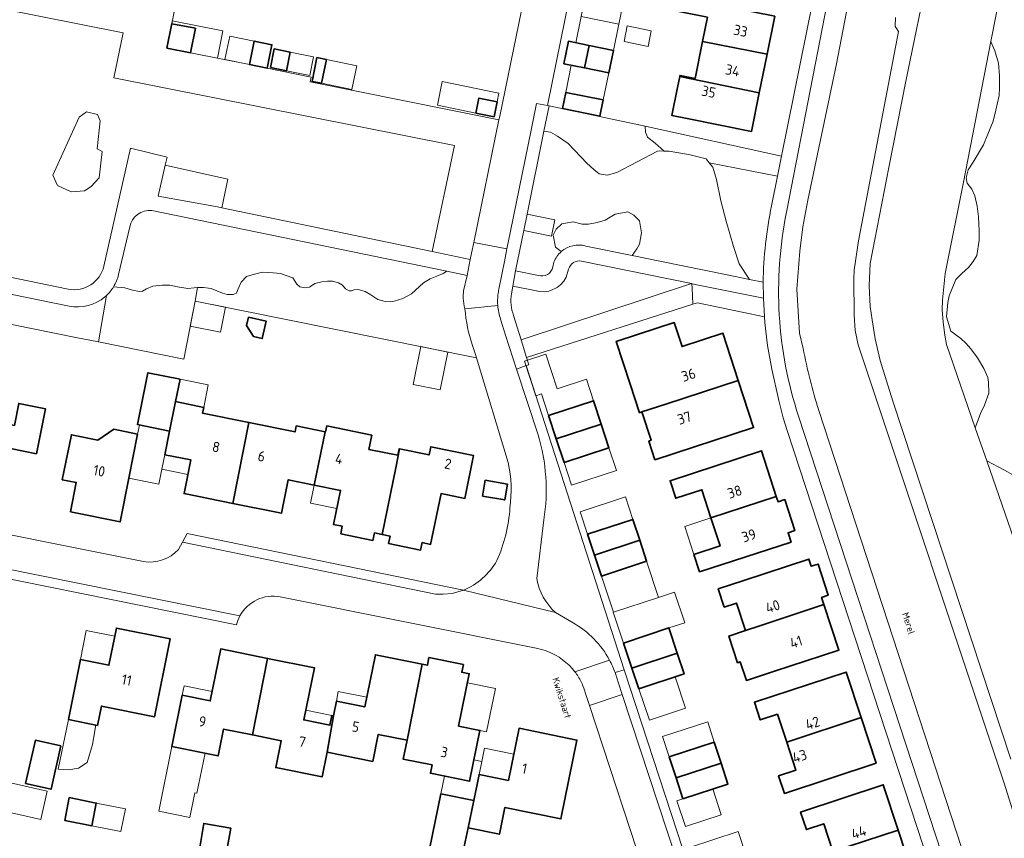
# Model space of a CAD drawing. Header units: metres. Extents: x 149984 to 156489, y 469398 to 478068.
# Tile 221 of 256: x 153202 to 153331, y 472173 to 472280. Entities that reach past the tile are written whole.
import ezdxf
from ezdxf.enums import TextEntityAlignment as Align

# ---------------------------------------------------------------- set-up
doc = ezdxf.new("R2010")
doc.units = ezdxf.units.M
doc.header["$LTSCALE"] = 0.75
for name, color, linetype, lineweight in [('B-WE-GR-BEPLANTING_CULTUUR_HEESTERS-GV', 252, 'Continuous', 18), ('B-WE-OG-BEBOUWING-GV', 6, 'Continuous', 35), ('B-WE-OG-BEBOUWING-T18', 1, 'Continuous', 18), ('B-WE-OG-BEBOUWING_LUIFEL-GV', 6, 'Continuous', 18), ('B-WE-OG-BEBOUWING_OVERBOUWING-GV', 6, 'Continuous', 18), ('B-WE-OG-TERREIN_BEGROEID-GV', 252, 'Continuous', 18), ('B-WE-OG-TERREIN_ERF-GV', 252, 'Continuous', 18), ('B-WE-OG-TERREIN_OEVER-GV', 252, 'Continuous', 18), ('B-WE-OG-TOPOGRAFIE-T18', 7, 'Continuous', 18), ('B-WE-OG-WATER_MEER-GV', 252, 'Continuous', 18), ('B-WE-VH-GESLOTENVERHARDING_ASFALT-GV', 252, 'Continuous', 18), ('B-WE-VH-ONVERHARD_ZAND-GV', 252, 'Continuous', 18), ('B-WE-VH-OPENVERHARDING_BETONSTRAATSTEEN-GV', 252, 'Continuous', 18), ('B-WE-VH-OPENVERHARDING_TEGEL-GV', 252, 'Continuous', 18)]:
    doc.layers.add(name, color=color, linetype=linetype, lineweight=lineweight)
doc.styles.add('NLCS-ISO-M500-T18', font='NLCS-ISO.ttf', dxfattribs={"height": 0.9})
doc.styles.add('NLCS-ISO-M750-T18', font='NLCS-ISO.ttf', dxfattribs={"height": 1.35})

msp = doc.modelspace()

# ---------------------------------------------------------------- linework, layer by layer
at = {"layer": 'B-WE-GR-BEPLANTING_CULTUUR_HEESTERS-GV', "flags": 128}
for points in [[(153161.066, 472289.318), (153215.885, 472278.404), (153214.663, 472272.516), (153259.253, 472263.644), (153256.322, 472249.764), (153261.312, 472248.73), (153261.494, 472249.558), (153261.803, 472250.963), (153265.077, 472266.987), (153240.362, 472271.966), (153240.489, 472272.597), (153234.705, 472273.762), (153232.411, 472274.233), (153228.879, 472274.959), (153224.691, 472275.782), (153221.6, 472276.39), (153222.23, 472279.593), (153222.247, 472279.59), (153222.56, 472281.139)], [(153301.543, 472259.642), (153292.613, 472261.381), (153293.096, 472260.794), (153293.544, 472259.188), (153294.104, 472256.386), (153294.814, 472253.733), (153295.786, 472250.408), (153296.533, 472248.129), (153297.861, 472246.101), (153299.656, 472245.73)], [(153300.76, 472255.75), (153301.543, 472259.642)], [(153276.46, 472250.48), (153282.528, 472249.239), (153283.121, 472250.109), (153283.495, 472250.707), (153283.736, 472252.229), (153283.483, 472253.762), (153282.747, 472254.518), (153281.942, 472254.969), (153280.272, 472254.665), (153278.974, 472253.883), (153277.928, 472253.546), (153276.807, 472253.322), (153275.985, 472253.322), (153274.775, 472253.663), (153273.316, 472253.397), (153272.568, 472252.687), (153272.175, 472251.903), (153272.474, 472250.334), (153273.223, 472249.743)], [(153170.01, 472249.25), (153169.432, 472246.406), (153172.4, 472246), (153175.438, 472245.389), (153190.53, 472242.38), (153209.654, 472238.523), (153212.645, 472237.92), (153213.686, 472244.014)], [(153208.78, 472242.62), (153171.44, 472250.26)], [(153260.451, 472244.604), (153260.904, 472246.622), (153258.239, 472247.171), (153257.779, 472246.899), (153256.92, 472246.539), (153256.061, 472246.206), (153255.174, 472245.68), (153253.621, 472244.238), (153253.067, 472243.905), (153252.485, 472243.601), (153251.348, 472243.268), (153250.849, 472243.157), (153250.156, 472243.24), (153249.213, 472243.49), (153248.299, 472244.1), (153247.55, 472244.515), (153246.635, 472244.793), (153246.136, 472244.765), (153245.776, 472244.599), (153245.471, 472244.599), (153245, 472244.876), (153244.584, 472245.347), (153244.085, 472245.652), (153243.281, 472245.874), (153242.643, 472245.874), (153241.867, 472245.791), (153240.952, 472245.597), (153240.259, 472245.098), (153239.705, 472245.014), (153238.984, 472245.153), (153238.596, 472245.486), (153238.069, 472246.317), (153236.489, 472246.899), (153235.491, 472246.983), (153234.105, 472247.038), (153233.079, 472246.816), (153232.026, 472246.484), (153231.333, 472245.735), (153230.945, 472244.876), (153230.723, 472244.294), (153230.252, 472244.127), (153229.476, 472244.155), (153228.893, 472244.321), (153227.369, 472244.931), (153226.399, 472245.07), (153225.592, 472245.033), (153225.31, 472243.27), (153262.12, 472235.838)], [(153212.645, 472237.92), (153223.8, 472235.67), (153225.31, 472243.27), (153225.592, 472245.033), (153225.179, 472245.014), (153224.319, 472244.903), (153222.989, 472245.153), (153221.991, 472245.375), (153220.993, 472245.375), (153219.745, 472245.236), (153218.941, 472244.876), (153218.387, 472244.571), (153218.027, 472244.515), (153217.112, 472244.709), (153216.086, 472245.014), (153214.597, 472245.133)], [(153213.686, 472244.014), (153212.645, 472237.92)], [(153262.12, 472235.838), (153261.985, 472236.283), (153261.619, 472237.452)]]:
    msp.add_lwpolyline(points, dxfattribs=at)
for points in [[(153270.97, 472265.525), (153271.801, 472265.389), (153272.735, 472264.866), (153274.151, 472263.887), (153276.568, 472261.329), (153277.51, 472260.493), (153278.174, 472259.932), (153279.241, 472259.747), (153280.487, 472260.117), (153285.826, 472262.897), (153286.126, 472262.925), (153286.709, 472262.908), (153285.512, 472263.932), (153284.541, 472264.717), (153284.242, 472265.389), (153284.237, 472266.174), (153271.64, 472268.824)], [(153292.613, 472261.381), (153301.543, 472259.642), (153302.063, 472262.228), (153284.237, 472266.174), (153284.242, 472265.389), (153284.541, 472264.717), (153285.512, 472263.932), (153286.709, 472262.908), (153287.38, 472262.889), (153290.116, 472262.415), (153292.19, 472261.896)], [(153290.374, 472244.947), (153290.324, 472245.552), (153290.288, 472245.559), (153267.98, 472238.195), (153268.69, 472235.898), (153290.465, 472242.853)], [(153299.73, 472243.64), (153290.324, 472245.552), (153290.374, 472244.947), (153290.465, 472242.853), (153291.078, 472243.049), (153299.838, 472241.22)]]:
    msp.add_lwpolyline(points, close=True, dxfattribs=at)
at = {"layer": 'B-WE-GR-BEPLANTING_CULTUUR_HEESTERS-GV'}
for points in [[(153299.656, 472245.73, -0.0443014), (153300.76, 472255.75)], [(153273.223, 472249.743, -0.2548097), (153276.46, 472250.48)], [(153214.597, 472245.133, -0.0650484), (153213.686, 472244.014)], [(153260.392, 472243.674, -0.0419033), (153260.451, 472244.604)], [(153213.472, 472243.822, -0.2306469), (153208.78, 472242.62)], [(153213.686, 472244.014, -0.0098234), (153213.472, 472243.822)], [(153260.61, 472242.245, -0.0658491), (153260.392, 472243.674)], [(153261.619, 472237.452, -0.062385), (153260.61, 472242.245)]]:
    msp.add_lwpolyline(points, format="xyb", dxfattribs=at)
at = {"layer": 'B-WE-OG-BEBOUWING-GV', "flags": 128}
for points in [[(153300.174, 472275.579), (153301.177, 472280.573), (153289.001, 472283.032), (153288.631, 472281.192), (153292.376, 472280.439), (153291.74, 472277.274)], [(153224.691, 472275.782), (153225.321, 472278.985), (153222.247, 472279.59), (153222.23, 472279.593), (153221.6, 472276.39)], [(153234.705, 472273.762), (153235.336, 472276.83), (153233.042, 472277.302), (153232.411, 472274.233)], [(153276.268, 472273.801), (153276.866, 472276.731), (153274.169, 472277.281), (153273.571, 472274.351)], [(153276.268, 472273.801), (153279.461, 472273.149), (153280.059, 472276.079), (153276.866, 472276.731)], [(153288.751, 472272.659), (153299.164, 472270.555), (153300.174, 472275.579), (153291.74, 472277.274), (153290.763, 472272.415), (153288.782, 472272.813)], [(153235.141, 472273.845), (153237.257, 472273.423), (153237.744, 472275.859), (153235.628, 472276.281)], [(153241.839, 472271.787), (153242.471, 472274.898), (153241.234, 472275.149), (153240.602, 472272.038)], [(153299.164, 472270.555), (153288.751, 472272.659), (153288.469, 472271.253), (153287.73, 472267.568), (153289.7, 472267.173), (153298.143, 472265.476)], [(153273.386, 472268.468), (153278.29, 472267.481), (153278.719, 472269.612), (153273.815, 472270.599)], [(153262.054, 472267.89), (153264.441, 472267.399), (153264.843, 472269.359), (153262.457, 472269.849)], [(153232.284, 472241.163), (153232.034, 472240.076), (153232.935, 472238.638), (153234.086, 472238.373), (153234.605, 472240.629)], [(153286.93, 472229.79), (153296.4, 472232.895), (153294.39, 472239.07), (153289.048, 472237.325), (153288.023, 472240.463), (153285.89, 472239.77), (153280.44, 472238), (153282.26, 472232.38), (153283.48, 472228.659), (153283.778, 472228.757)], [(153223.31, 472233.04), (153219.12, 472233.89), (153217.74, 472227.1), (153221.95, 472226.25), (153222.72, 472230.11)], [(153296.4, 472232.895), (153286.93, 472229.79), (153283.778, 472228.757), (153284.987, 472225.043), (153284.7, 472224.95), (153285.49, 472222.51), (153298.41, 472226.72)], [(153230.237, 472216.782), (153232.344, 472227.379), (153226.25, 472228.62), (153226.41, 472229.36), (153222.72, 472230.11), (153221.95, 472226.25), (153221.32, 472223.16), (153224.74, 472222.47), (153223.85, 472218.08)], [(153272.585, 472225.23), (153278.475, 472227.15), (153277.47, 472230.23), (153271.58, 472228.31)], [(153204.53, 472223.28), (153205.72, 472229.15), (153202.2, 472229.87), (153201.62, 472226.99), (153194.22, 472228.5), (153192.14, 472218.26), (153190.33, 472218.63), (153190.29, 472218.42), (153199.6, 472216.53), (153201.11, 472223.97)], [(153232.344, 472227.379), (153230.237, 472216.782), (153236.59, 472215.49), (153237.49, 472219.88), (153240.89, 472219.19), (153242.3, 472226.15), (153238.54, 472226.92), (153238.38, 472226.15)], [(153208.99, 472215.7), (153215.49, 472214.392), (153216.627, 472220.105), (153217.767, 472225.838), (153214.64, 472226.49), (153212.54, 472225.07), (153209.09, 472225.78), (153207.9, 472219.89), (153209.73, 472219.53)], [(153251.565, 472221.45), (153252.069, 472223.912), (153252.002, 472223.926), (153251.83, 472223.08), (153248.04, 472223.851), (153248.42, 472225.71), (153242.52, 472226.92), (153242.36, 472226.138), (153242.308, 472226.148), (153242.3, 472226.15), (153240.89, 472219.19), (153244.344, 472218.482), (153243.43, 472214.02), (153244.557, 472213.789), (153244.356, 472212.81), (153248.569, 472211.947), (153248.769, 472212.927), (153249.778, 472212.72)], [(153278.475, 472227.15), (153272.585, 472225.23), (153273.59, 472222.15), (153279.48, 472224.07)], [(153252.069, 472223.912), (153251.565, 472221.45), (153249.778, 472212.72), (153250.826, 472212.505), (153250.625, 472211.525), (153254.803, 472210.671), (153255.003, 472211.651), (153256.13, 472211.42), (153257.49, 472218.07), (153260.61, 472217.43), (153261.76, 472223.05), (153256.15, 472224.2), (153255.929, 472223.126)], [(153301.39, 472217.69), (153299.45, 472223.65), (153287.47, 472219.76), (153288.22, 472217.47), (153291.64, 472218.58), (153292.835, 472214.905)], [(153262.922, 472217.744), (153265.84, 472217.232), (153266.202, 472219.298), (153263.284, 472219.81)], [(153292.835, 472214.905), (153294.03, 472211.23), (153290.6, 472210.11), (153291.35, 472207.83), (153303.33, 472211.73), (153302.937, 472212.937), (153303.811, 472213.221), (153302.486, 472217.294), (153301.611, 472217.01), (153301.39, 472217.69)], [(153277.585, 472210.005), (153283.51, 472211.955), (153282.61, 472214.69), (153276.68, 472212.74)], [(153283.51, 472211.955), (153277.585, 472210.005), (153278.49, 472207.27), (153284.41, 472209.22)], [(153299.08, 472200.73), (153307.62, 472203.54), (153307.31, 472204.481), (153308.176, 472204.762), (153306.853, 472208.836), (153305.97, 472208.549), (153305.66, 472209.49), (153297.12, 472206.68), (153293.781, 472205.582), (153294.562, 472203.207), (153296.172, 472203.737), (153297.347, 472200.16)], [(153307.62, 472203.54), (153299.08, 472200.73), (153297.347, 472200.16), (153295.177, 472199.418), (153296.328, 472195.92), (153296.668, 472196.032), (153297.467, 472193.604), (153301.04, 472194.78), (153309.58, 472197.59)], [(153212.52, 472187.73), (153213.03, 472190.26), (153219.98, 472188.86), (153222.04, 472199.05), (153214.98, 472200.47), (153214, 472195.59), (153210.27, 472196.35), (153208.69, 472188.5)], [(153282.491, 472195.213), (153288.4, 472197.185), (153287.3, 472200.48), (153281.39, 472198.51)], [(153232.785, 472186.485), (153234.77, 472196.5), (153228.64, 472197.74), (153227.26, 472190.92), (153223.6, 472191.66), (153222.24, 472184.96), (153228.3, 472183.73), (153229.01, 472187.25)], [(153242.57, 472184.22), (153243.41, 472188.98), (153243.21, 472189.02), (153242.95, 472187.74), (153239.52, 472188.44), (153240.9, 472195.26), (153234.77, 472196.5), (153232.785, 472186.485), (153236.56, 472185.72), (153235.84, 472182.21), (153241.91, 472180.98)], [(153243.41, 472188.98), (153242.57, 472184.22), (153248.54, 472183.01), (153249.26, 472186.54), (153253.04, 472185.775), (153255.035, 472195.735), (153248.89, 472196.98), (153247.51, 472190.14), (153243.79, 472190.89)], [(153255.035, 472195.735), (153253.04, 472185.775), (153252.544, 472183.298), (153256.319, 472182.542), (153256.1, 472181.45), (153261.22, 472180.41), (153262.57, 472187.07), (153259.79, 472187.63), (153261.18, 472194.49), (153260.21, 472194.687), (153260.411, 472195.68), (153255.896, 472196.595), (153255.695, 472195.601)], [(153288.4, 472197.185), (153282.491, 472195.213), (153283.4, 472192.49), (153289.31, 472194.46)], [(153302.745, 472185.53), (153312.495, 472188.74), (153310.53, 472194.7), (153298.53, 472190.75), (153299.28, 472188.45), (153301.54, 472189.19)], [(153312.495, 472188.74), (153302.745, 472185.53), (153303.95, 472181.87), (153301.69, 472181.12), (153302.45, 472178.82), (153314.46, 472182.78)], [(153261.03, 472174.32), (153265.13, 472173.48), (153265.85, 472176.99), (153273.18, 472175.49), (153275.29, 472185.8), (153267.71, 472187.36), (153266.31, 472180.51), (153262.47, 472181.3), (153262.243, 472180.199), (153261.764, 472177.879)], [(153207.712, 472185.028), (153204.371, 472185.787), (153203.085, 472180.123), (153206.427, 472179.365)], [(153288.255, 472180.865), (153294.165, 472182.795), (153293.27, 472185.54), (153287.36, 472183.61)], [(153294.165, 472182.795), (153288.255, 472180.865), (153289.15, 472178.12), (153295.06, 472180.05)], [(153308.805, 472171.192), (153317.35, 472173.99), (153315.39, 472179.95), (153304.56, 472176.38), (153305.32, 472174.08), (153307.61, 472174.84)], [(153261.764, 472177.879), (153257.484, 472178.762), (153255.988, 472171.51), (153260.268, 472170.627), (153261.03, 472174.32)], [(153211.756, 472174.574), (153212.351, 472177.556), (153208.814, 472178.262), (153208.219, 472175.28)], [(153225.842, 472171.492), (153229.371, 472170.892), (153229.948, 472174.283), (153226.419, 472174.883)], [(153308.805, 472171.192), (153310.76, 472165.22), (153319.31, 472168.03), (153317.35, 472173.99)]]:
    msp.add_lwpolyline(points, close=True, dxfattribs=at)
at = {"layer": 'B-WE-OG-BEBOUWING_LUIFEL-GV', "flags": 128}
for points in [[(153281.5, 472283.165), (153276.566, 472284.151), (153275.84, 472280.519), (153280.76, 472279.515)], [(153280.76, 472279.515), (153275.84, 472280.519), (153275.138, 472277.083), (153280.059, 472276.079)], [(153225.321, 472278.985), (153224.691, 472275.782), (153228.226, 472275.087), (153228.931, 472278.673), (153222.305, 472279.976), (153222.23, 472279.593)], [(153281.454, 472277.243), (153284.601, 472276.6), (153285.018, 472278.646), (153281.872, 472279.288)], [(153232.411, 472274.233), (153233.042, 472277.302), (153229.823, 472277.963), (153229.192, 472274.895)], [(153237.257, 472273.423), (153240.296, 472272.816), (153240.782, 472275.252), (153237.744, 472275.859)], [(153246.455, 472274.088), (153242.471, 472274.898), (153241.839, 472271.787), (153245.823, 472270.977)], [(153278.719, 472269.612), (153279.461, 472273.149), (153274.54, 472274.153), (153273.815, 472270.599)], [(153262.457, 472269.849), (153264.843, 472269.359), (153265.073, 472270.479), (153257.653, 472272.003), (153257.02, 472268.924), (153262.054, 472267.89)], [(153271.58, 472228.31), (153277.47, 472230.23), (153276.553, 472233.039), (153272.681, 472231.776), (153271.199, 472236.318), (153268.429, 472235.414), (153269.911, 472230.872), (153270.664, 472231.117)], [(153222.72, 472230.11), (153226.41, 472229.36), (153227.001, 472232.297), (153223.31, 472233.04)], [(153217.767, 472225.838), (153216.627, 472220.105), (153220.557, 472219.323), (153220.939, 472221.247), (153221.32, 472223.16), (153221.95, 472226.25), (153218.011, 472227.045)], [(153273.59, 472222.15), (153274.558, 472219.183), (153280.447, 472221.105), (153279.48, 472224.07)], [(153221.32, 472223.16), (153220.939, 472221.247), (153224.354, 472220.567), (153224.74, 472222.47)], [(153240.89, 472219.19), (153240.41, 472216.819), (153243.861, 472216.12), (153244.344, 472218.482)], [(153276.68, 472212.74), (153282.61, 472214.69), (153281.627, 472217.662), (153275.7, 472215.701)], [(153290.6, 472210.11), (153294.03, 472211.23), (153292.835, 472214.905), (153289.395, 472213.773)], [(153278.49, 472207.27), (153280.052, 472202.529), (153285.972, 472204.479), (153284.41, 472209.22)], [(153285.972, 472204.479), (153280.052, 472202.529), (153280.048, 472202.528), (153281.39, 472198.51), (153287.3, 472200.48), (153289.389, 472201.168), (153288.071, 472205.171)], [(153210.27, 472196.35), (153214, 472195.59), (153214.765, 472199.402), (153211.035, 472200.152)], [(153283.4, 472192.49), (153284.764, 472188.403), (153289.517, 472189.989), (153288.154, 472194.075)], [(153223.6, 472191.66), (153227.26, 472190.92), (153227.514, 472192.176), (153223.856, 472192.919)], [(153262.57, 472187.07), (153263.46, 472186.891), (153264.605, 472192.571), (153260.941, 472193.309), (153259.79, 472187.63)], [(153243.79, 472190.89), (153247.51, 472190.14), (153247.764, 472191.398), (153244.038, 472192.139)], [(153243.21, 472189.02), (153239.778, 472189.715), (153239.52, 472188.44), (153242.95, 472187.74)], [(153208.69, 472188.5), (153207.377, 472181.977), (153208.764, 472181.898), (153210.016, 472182.105), (153211.15, 472182.871), (153211.842, 472185.229), (153212.295, 472187.775)], [(153287.36, 472183.61), (153293.27, 472185.54), (153292.407, 472188.188), (153286.496, 472186.261)], [(153220.522, 472176.496), (153224.592, 472175.67), (153225.249, 472178.905), (153225.527, 472178.848), (153226.589, 472184.077), (153222.24, 472184.96)], [(153262.818, 472182.989), (153262.47, 472181.3), (153266.31, 472180.51), (153267.01, 472183.936), (153263.176, 472184.726)], [(153262.47, 472181.3), (153262.818, 472182.989), (153261.785, 472183.199), (153261.22, 472180.41), (153257.961, 472181.072), (153257.484, 472178.762), (153261.764, 472177.879), (153262.243, 472180.199)], [(153289.15, 472178.12), (153288.371, 472177.866), (153289.478, 472174.477), (153294.181, 472176.013), (153293.059, 472179.397)], [(153211.756, 472174.574), (153215.564, 472173.814), (153216.159, 472176.796), (153212.351, 472177.556)], [(153292.18, 472168.79), (153297.466, 472170.534), (153296.378, 472173.829), (153290.027, 472171.734), (153291.114, 472168.438)]]:
    msp.add_lwpolyline(points, close=True, dxfattribs=at)
at = {"layer": 'B-WE-OG-BEBOUWING_OVERBOUWING-GV', "flags": 128}
for points in [[(153225.31, 472243.27), (153224.658, 472239.989), (153228.631, 472239.2), (153229.28, 472242.468)], [(153254.831, 472237.31), (153253.829, 472232.364), (153257.372, 472231.647), (153258.374, 472236.592)], [(153200.285, 472176.512), (153205.075, 472175.424), (153205.909, 472179.101), (153201.119, 472180.188)]]:
    msp.add_lwpolyline(points, close=True, dxfattribs=at)
at = {"layer": 'B-WE-OG-TERREIN_BEGROEID-GV', "flags": 128}
for points in [[(153321.438, 472287.108), (153321.54, 472287.6), (153322.645, 472292.706), (153321.93, 472292.85), (153321.909, 472292.751), (153321.455, 472290.623), (153320.872, 472287.892), (153312.249, 472289.81), (153309.254, 472274.34), (153305.505, 472256.475), (153304.846, 472252.996), (153304.451, 472249.797), (153304.055, 472244.838), (153304.403, 472239.052), (153304.895, 472237.062)], [(153213.34, 472247.86), (153216.82, 472263.3), (153221.62, 472262.11), (153221.388, 472261.082), (153229.572, 472259.233), (153228.77, 472255.475), (153256.322, 472249.764), (153259.253, 472263.644), (153214.663, 472272.516), (153215.885, 472278.404), (153161.066, 472289.318), (153154.94, 472260.23)], [(153331.008, 472285.028), (153329.492, 472277.273), (153330.012, 472276.056), (153330.499, 472274.416), (153330.612, 472272.771), (153330.59, 472271.225), (153330.549, 472270.175), (153330.146, 472268.287), (153329.762, 472266.824), (153329.101, 472265.107), (153328.519, 472263.713), (153327.167, 472261.448), (153326.499, 472260.448), (153326.256, 472259.403), (153326.373, 472258.692), (153326.976, 472257.905), (153327.392, 472257.048), (153327.688, 472255.716), (153327.879, 472254.295), (153327.958, 472252.456), (153327.955, 472251.234), (153327.66, 472249.24), (153327.174, 472248.439), (153326.539, 472247.675), (153325.701, 472246.891), (153324.906, 472246.101), (153324.024, 472243.94), (153323.842, 472243.098), (153323.669, 472241.205), (153324.235, 472239.356), (153325.538, 472238.385), (153326.198, 472237.749), (153326.879, 472237.005), (153327.745, 472235.862), (153328.552, 472234.467), (153329.069, 472233.284), (153329.187, 472232.642), (153329.199, 472231.222), (153328.66, 472229.639), (153328.126, 472228.571), (153327.446, 472226.683), (153328.95, 472222.346), (153331.282, 472221.135)], [(153336.97, 472161.77), (153331.17, 472180.31), (153312.11, 472237.54), (153311.73, 472239.42), (153311.57, 472241.43), (153311.54, 472246.17), (153311.58, 472247.34), (153312.15, 472251.14), (153317.37, 472278.55), (153317.16, 472278.91), (153316.95, 472279.23), (153317, 472280.38)], [(153286.709, 472262.908), (153286.126, 472262.925), (153285.826, 472262.897), (153280.487, 472260.117), (153279.241, 472259.747), (153278.174, 472259.932), (153277.51, 472260.493), (153276.568, 472261.329), (153274.151, 472263.887), (153272.735, 472264.866), (153271.801, 472265.389), (153270.97, 472265.525), (153268.764, 472254.666), (153272.378, 472253.931), (153271.969, 472251.771), (153268.326, 472252.511), (153267.257, 472247.25), (153270.23, 472246.64)], [(153273.223, 472249.743), (153272.474, 472250.334), (153272.175, 472251.903), (153272.568, 472252.687), (153273.316, 472253.397), (153274.775, 472253.663), (153275.985, 472253.322), (153276.807, 472253.322), (153277.928, 472253.546), (153278.974, 472253.883), (153280.272, 472254.665), (153281.942, 472254.969), (153282.747, 472254.518), (153283.483, 472253.762), (153283.736, 472252.229), (153283.495, 472250.707), (153283.121, 472250.109), (153282.528, 472249.239), (153286.14, 472248.5), (153294.97, 472246.7), (153297.861, 472246.101), (153296.533, 472248.129), (153295.786, 472250.408), (153294.814, 472253.733), (153294.104, 472256.386), (153293.544, 472259.188), (153293.096, 472260.794), (153292.613, 472261.381), (153292.19, 472261.896), (153290.116, 472262.415), (153287.38, 472262.889), (153286.709, 472262.908)], [(153158.17, 472255.27), (153167.67, 472253.31), (153208.67, 472244.85)], [(153214.597, 472245.133), (153216.086, 472245.014), (153217.112, 472244.709), (153218.027, 472244.515), (153218.387, 472244.571), (153218.941, 472244.876), (153219.745, 472245.236), (153220.993, 472245.375), (153221.991, 472245.375), (153222.989, 472245.153), (153224.319, 472244.903), (153225.179, 472245.014), (153225.592, 472245.033), (153226.399, 472245.07), (153227.369, 472244.931), (153228.893, 472244.321), (153229.476, 472244.155), (153230.252, 472244.127), (153230.723, 472244.294), (153230.945, 472244.876), (153231.333, 472245.735), (153232.026, 472246.484), (153233.079, 472246.816), (153234.105, 472247.038), (153235.491, 472246.983), (153236.489, 472246.899), (153238.069, 472246.317), (153238.596, 472245.486), (153238.984, 472245.153), (153239.705, 472245.014), (153240.259, 472245.098), (153240.952, 472245.597), (153241.867, 472245.791), (153242.643, 472245.874), (153243.281, 472245.874), (153244.085, 472245.652), (153244.584, 472245.347), (153245, 472244.876), (153245.471, 472244.599), (153245.776, 472244.599), (153246.136, 472244.765), (153246.635, 472244.793), (153247.55, 472244.515), (153248.299, 472244.1), (153249.213, 472243.49), (153250.156, 472243.24), (153250.849, 472243.157), (153251.348, 472243.268), (153252.485, 472243.601), (153253.067, 472243.905), (153253.621, 472244.238), (153255.174, 472245.68), (153256.061, 472246.206), (153256.92, 472246.539), (153257.779, 472246.899), (153258.239, 472247.171), (153219.63, 472255.12)], [(153216.75, 472252.98), (153215.27, 472246.76)], [(153266.998, 472241.374), (153267.98, 472238.195), (153290.288, 472245.559), (153275.87, 472248.49)], [(153272.11, 472247.74), (153272.27, 472248.36)], [(153274.2, 472247.46), (153273.88, 472246.39)], [(153269.78, 472244.64), (153266.892, 472245.244), (153266.703, 472244.23)], [(153306.94, 472228.96), (153326.38, 472169.45), (153329.51, 472160.33)]]:
    msp.add_lwpolyline(points, dxfattribs=at)
msp.add_lwpolyline([(153212.859, 472266.85), (153212.473, 472263.195), (153213.105, 472262.865), (153212.719, 472259.408), (153211.7, 472258.288), (153210.823, 472257.729), (153209.067, 472257.597), (153207.276, 472258.42), (153206.644, 472259.77), (153210.12, 472267.344), (153211.068, 472268.035), (153212.508, 472267.706)], close=True, dxfattribs=at)
at = {"layer": 'B-WE-OG-TERREIN_BEGROEID-GV'}
for points in [[(153219.63, 472255.12, 0.3956533), (153216.75, 472252.98)], [(153272.27, 472248.36, -0.1223823), (153273.223, 472249.743)], [(153275.87, 472248.49, 0.4014027), (153274.2, 472247.46)], [(153208.67, 472244.85, 0.4114847), (153213.34, 472247.86)], [(153215.27, 472246.76, -0.0802585), (153214.597, 472245.133)], [(153270.23, 472246.64, 0.4576343), (153272.11, 472247.74)], [(153273.88, 472246.39, -0.3638294), (153269.78, 472244.64)], [(153266.703, 472244.23, 0.1348123), (153266.998, 472241.374)], [(153304.895, 472237.062, 0.0261323), (153306.94, 472228.96)]]:
    msp.add_lwpolyline(points, format="xyb", dxfattribs=at)
at = {"layer": 'B-WE-OG-TERREIN_ERF-GV', "flags": 128}
for points in [[(153271.444, 472268.862), (153271.64, 472268.824), (153284.237, 472266.174), (153302.063, 472262.228), (153307.811, 472290.797), (153325.899, 472380.697), (153294.308, 472386.918), (153294.028, 472386.32)], [(153294.427, 472385.798), (153295.087, 472385.649), (153279.304, 472307.758), (153279.049, 472306.498), (153276.853, 472295.668), (153276.566, 472294.272), (153271.444, 472268.862)], [(153301.177, 472280.573), (153300.174, 472275.579), (153299.164, 472270.555), (153298.143, 472265.476), (153289.7, 472267.173), (153287.73, 472267.568), (153288.469, 472271.253), (153288.751, 472272.659), (153288.782, 472272.813), (153290.763, 472272.415), (153291.74, 472277.274), (153292.376, 472280.439)], [(153266.28, 472222.12), (153262.12, 472235.838), (153225.31, 472243.27), (153223.8, 472235.67), (153212.645, 472237.92), (153209.654, 472238.523), (153190.53, 472242.38), (153175.438, 472245.389), (153174.714, 472241.787), (153173.301, 472240.847), (153171.44, 472241.221), (153167.08, 472219.53), (153178.689, 472217.198), (153180.152, 472216.902), (153189.085, 472215.092), (153218.53, 472209.17)], [(153325.46, 472157.15), (153302.81, 472226.32), (153302.28, 472227.98), (153301.73, 472230.27), (153300.79, 472234.36), (153300.25, 472237.44), (153299.87, 472240.49), (153299.838, 472241.22), (153291.078, 472243.049), (153290.465, 472242.853), (153268.69, 472235.898), (153268.985, 472234.942), (153268.638, 472234.819), (153281.48, 472195.01), (153293.01, 472159.79)], [(153223.12, 472210.73), (153223.627, 472211.698), (153224.23, 472212.85), (153260.41, 472205.41)], [(153230.71, 472200.87), (153185.76, 472209.96)], [(153270.15, 472197.77), (153236.43, 472204.54)], [(153288.19, 472155.52), (153287.86, 472156.9), (153287.59, 472157.88), (153276.935, 472190.335), (153276.418, 472191.911), (153276.28, 472192.33)]]:
    msp.add_lwpolyline(points, dxfattribs=at)
for points in [[(153271.027, 472296.408), (153265.233, 472297.578), (153263.835, 472297.851), (153227.419, 472305.17), (153224.651, 472291.573), (153223.293, 472284.763), (153222.56, 472281.139), (153222.247, 472279.59), (153225.321, 472278.985), (153224.691, 472275.782), (153228.879, 472274.959), (153232.411, 472274.233), (153233.042, 472277.302), (153235.336, 472276.83), (153234.705, 472273.762), (153240.489, 472272.597), (153240.362, 472271.966), (153265.077, 472266.987), (153265.182, 472267.502), (153270.885, 472295.412)], [(153276.866, 472276.731), (153280.059, 472276.079), (153279.461, 472273.149), (153276.268, 472273.801), (153273.571, 472274.351), (153274.169, 472277.281)], [(153237.744, 472275.859), (153237.257, 472273.423), (153235.141, 472273.845), (153235.628, 472276.281)], [(153242.471, 472274.898), (153241.839, 472271.787), (153240.602, 472272.038), (153241.234, 472275.149)], [(153273.386, 472268.468), (153273.815, 472270.599), (153278.719, 472269.612), (153278.29, 472267.481)], [(153264.441, 472267.399), (153262.054, 472267.89), (153262.457, 472269.849), (153264.843, 472269.359)], [(153232.284, 472241.163), (153234.605, 472240.629), (153234.086, 472238.373), (153232.935, 472238.638), (153232.034, 472240.076)], [(153285.89, 472239.77), (153288.023, 472240.463), (153289.048, 472237.325), (153294.39, 472239.07), (153296.4, 472232.895), (153298.41, 472226.72), (153285.49, 472222.51), (153284.7, 472224.95), (153284.987, 472225.043), (153283.778, 472228.757), (153283.48, 472228.659), (153282.26, 472232.38), (153280.44, 472238)], [(153250.826, 472212.505), (153249.778, 472212.72), (153248.769, 472212.927), (153248.569, 472211.947), (153244.356, 472212.81), (153244.557, 472213.789), (153243.43, 472214.02), (153244.344, 472218.482), (153240.89, 472219.19), (153237.49, 472219.88), (153236.59, 472215.49), (153230.237, 472216.782), (153223.85, 472218.08), (153224.74, 472222.47), (153221.32, 472223.16), (153221.95, 472226.25), (153217.74, 472227.1), (153219.12, 472233.89), (153223.31, 472233.04), (153222.72, 472230.11), (153226.41, 472229.36), (153226.25, 472228.62), (153232.344, 472227.379), (153238.38, 472226.15), (153238.54, 472226.92), (153242.3, 472226.15), (153242.308, 472226.148), (153242.36, 472226.138), (153242.52, 472226.92), (153248.42, 472225.71), (153248.04, 472223.851), (153251.83, 472223.08), (153252.002, 472223.926), (153252.069, 472223.912), (153255.929, 472223.126), (153256.15, 472224.2), (153261.76, 472223.05), (153260.61, 472217.43), (153257.49, 472218.07), (153256.13, 472211.42), (153255.003, 472211.651), (153254.803, 472210.671), (153250.625, 472211.525)], [(153272.585, 472225.23), (153271.58, 472228.31), (153277.47, 472230.23), (153278.475, 472227.15), (153279.48, 472224.07), (153273.59, 472222.15)], [(153204.53, 472223.28), (153201.11, 472223.97), (153199.6, 472216.53), (153190.29, 472218.42), (153190.33, 472218.63), (153192.14, 472218.26), (153194.22, 472228.5), (153201.62, 472226.99), (153202.2, 472229.87), (153205.72, 472229.15)], [(153208.99, 472215.7), (153209.73, 472219.53), (153207.9, 472219.89), (153209.09, 472225.78), (153212.54, 472225.07), (153214.64, 472226.49), (153217.767, 472225.838), (153216.627, 472220.105), (153215.49, 472214.392)], [(153292.835, 472214.905), (153291.64, 472218.58), (153288.22, 472217.47), (153287.47, 472219.76), (153299.45, 472223.65), (153301.39, 472217.69), (153301.611, 472217.01), (153302.486, 472217.294), (153303.811, 472213.221), (153302.937, 472212.937), (153303.33, 472211.73), (153291.35, 472207.83), (153290.6, 472210.11), (153294.03, 472211.23)], [(153262.922, 472217.744), (153263.284, 472219.81), (153266.202, 472219.298), (153265.84, 472217.232)], [(153283.51, 472211.955), (153284.41, 472209.22), (153278.49, 472207.27), (153277.585, 472210.005), (153276.68, 472212.74), (153282.61, 472214.69)], [(153305.97, 472208.549), (153306.853, 472208.836), (153308.176, 472204.762), (153307.31, 472204.481), (153307.62, 472203.54), (153309.58, 472197.59), (153301.04, 472194.78), (153297.467, 472193.604), (153296.668, 472196.032), (153296.328, 472195.92), (153295.177, 472199.418), (153297.347, 472200.16), (153296.172, 472203.737), (153294.562, 472203.207), (153293.781, 472205.582), (153297.12, 472206.68), (153305.66, 472209.49)], [(153212.52, 472187.73), (153208.69, 472188.5), (153210.27, 472196.35), (153214, 472195.59), (153214.98, 472200.47), (153222.04, 472199.05), (153219.98, 472188.86), (153213.03, 472190.26)], [(153288.4, 472197.185), (153289.31, 472194.46), (153283.4, 472192.49), (153282.491, 472195.213), (153281.39, 472198.51), (153287.3, 472200.48)], [(153232.785, 472186.485), (153229.01, 472187.25), (153228.3, 472183.73), (153222.24, 472184.96), (153223.6, 472191.66), (153227.26, 472190.92), (153228.64, 472197.74), (153234.77, 472196.5), (153240.9, 472195.26), (153239.52, 472188.44), (153242.95, 472187.74), (153243.21, 472189.02), (153243.41, 472188.98), (153243.79, 472190.89), (153247.51, 472190.14), (153248.89, 472196.98), (153255.035, 472195.735), (153255.695, 472195.601), (153255.896, 472196.595), (153260.411, 472195.68), (153260.21, 472194.687), (153261.18, 472194.49), (153259.79, 472187.63), (153262.57, 472187.07), (153261.22, 472180.41), (153256.1, 472181.45), (153256.319, 472182.542), (153252.544, 472183.298), (153253.04, 472185.775), (153249.26, 472186.54), (153248.54, 472183.01), (153242.57, 472184.22), (153241.91, 472180.98), (153235.84, 472182.21), (153236.56, 472185.72)], [(153312.495, 472188.74), (153314.46, 472182.78), (153302.45, 472178.82), (153301.69, 472181.12), (153303.95, 472181.87), (153302.745, 472185.53), (153301.54, 472189.19), (153299.28, 472188.45), (153298.53, 472190.75), (153310.53, 472194.7)], [(153262.243, 472180.199), (153262.47, 472181.3), (153266.31, 472180.51), (153267.71, 472187.36), (153275.29, 472185.8), (153273.18, 472175.49), (153265.85, 472176.99), (153265.13, 472173.48), (153261.03, 472174.32), (153260.268, 472170.627), (153255.988, 472171.51), (153257.484, 472178.762), (153261.764, 472177.879)], [(153207.712, 472185.028), (153206.427, 472179.365), (153203.085, 472180.123), (153204.371, 472185.787)], [(153289.15, 472178.12), (153288.255, 472180.865), (153287.36, 472183.61), (153293.27, 472185.54), (153294.165, 472182.795), (153295.06, 472180.05)], [(153317.35, 472173.99), (153319.31, 472168.03), (153310.76, 472165.22), (153308.805, 472171.192), (153307.61, 472174.84), (153305.32, 472174.08), (153304.56, 472176.38), (153315.39, 472179.95)], [(153211.756, 472174.574), (153208.219, 472175.28), (153208.814, 472178.262), (153212.351, 472177.556)], [(153225.842, 472171.492), (153226.419, 472174.883), (153229.948, 472174.283), (153229.371, 472170.892)]]:
    msp.add_lwpolyline(points, close=True, dxfattribs=at)
at = {"layer": 'B-WE-OG-TERREIN_ERF-GV'}
for points in [[(153266.51, 472216.22, 0.0867799), (153266.28, 472222.12)], [(153264.79, 472209.29, 0.0900138), (153266.51, 472216.22)], [(153218.53, 472209.17, 0.2448793), (153223.12, 472210.73)], [(153260.41, 472205.41, 0.1690036), (153264.79, 472209.29)], [(153236.43, 472204.54, 0.3303132), (153231.159, 472202.055)], [(153231.159, 472202.055, 0.0649298), (153230.71, 472200.87)], [(153271.455, 472197.393, 0.041964), (153270.15, 472197.77)], [(153275.001, 472194.75, 0.1384706), (153271.455, 472197.393)], [(153275.822, 472193.44, 0.0482691), (153275.001, 472194.75)], [(153276.28, 472192.33, 0.0380508), (153275.822, 472193.44)]]:
    msp.add_lwpolyline(points, format="xyb", dxfattribs=at)
at = {"layer": 'B-WE-OG-TERREIN_OEVER-GV', "flags": 128}
for points in [[(153332.09, 472183.32), (153316.64, 472230.15), (153314.98, 472235.48), (153314.32, 472238.34), (153313.92, 472240.82), (153313.69, 472242.58), (153313.55, 472245.26), (153313.68, 472248.2), (153316.1, 472260.77), (153318.33, 472272.05), (153321.438, 472287.108)], [(153317, 472280.38), (153316.95, 472279.23), (153317.16, 472278.91), (153317.37, 472278.55), (153312.15, 472251.14), (153311.58, 472247.34), (153311.54, 472246.17), (153311.57, 472241.43), (153311.73, 472239.42), (153312.11, 472237.54), (153331.17, 472180.31), (153336.97, 472161.77)]]:
    msp.add_lwpolyline(points, dxfattribs=at)
for points in [[(153327.955, 472251.234), (153327.958, 472252.456), (153327.879, 472254.295), (153327.688, 472255.716), (153327.392, 472257.048), (153326.976, 472257.905), (153326.373, 472258.692), (153326.256, 472259.403), (153326.499, 472260.448), (153327.167, 472261.448), (153328.519, 472263.713), (153329.101, 472265.107), (153329.762, 472266.824), (153330.146, 472268.287), (153330.549, 472270.175), (153330.59, 472271.225), (153330.612, 472272.771), (153330.499, 472274.416), (153330.012, 472276.056), (153329.492, 472277.273), (153325.89, 472258.85), (153323.49, 472246.88), (153323.15, 472243.4), (153323.12, 472242.12), (153323.24, 472240.51), (153323.46, 472238.83), (153323.67, 472237.57), (153327.446, 472226.683), (153328.126, 472228.571), (153328.66, 472229.639), (153329.199, 472231.222), (153329.187, 472232.642), (153329.069, 472233.284), (153328.552, 472234.467), (153327.745, 472235.862), (153326.879, 472237.005), (153326.198, 472237.749), (153325.538, 472238.385), (153324.235, 472239.356), (153323.669, 472241.205), (153323.842, 472243.098), (153324.024, 472243.94), (153324.906, 472246.101), (153325.701, 472246.891), (153326.539, 472247.675), (153327.174, 472248.439), (153327.66, 472249.24)], [(153334.357, 472218.122), (153333.512, 472219.459), (153332.344, 472220.537), (153331.282, 472221.135), (153328.95, 472222.346), (153341.278, 472186.773), (153340.816, 472193.237), (153340.592, 472195.154), (153340.201, 472198.032), (153339.814, 472199.503), (153338.64, 472201.63), (153337.279, 472203.344), (153335.302, 472205.885), (153334.936, 472207.232), (153335.103, 472212.217), (153334.878, 472216.413)]]:
    msp.add_lwpolyline(points, close=True, dxfattribs=at)
at = {"layer": 'B-WE-OG-WATER_MEER-GV', "flags": 128}
for points in [[(153321.438, 472287.108), (153318.33, 472272.05), (153316.1, 472260.77), (153313.68, 472248.2), (153313.55, 472245.26), (153313.69, 472242.58), (153313.92, 472240.82), (153314.32, 472238.34), (153314.98, 472235.48), (153316.64, 472230.15), (153332.09, 472183.32)], [(153341.278, 472186.773), (153328.95, 472222.346), (153327.446, 472226.683), (153323.67, 472237.57), (153323.46, 472238.83), (153323.24, 472240.51), (153323.12, 472242.12), (153323.15, 472243.4), (153323.49, 472246.88), (153325.89, 472258.85), (153329.492, 472277.273), (153331.008, 472285.028)]]:
    msp.add_lwpolyline(points, dxfattribs=at)
at = {"layer": 'B-WE-VH-GESLOTENVERHARDING_ASFALT-GV', "flags": 128}
for points in [[(153309.254, 472274.34), (153312.249, 472289.81), (153309.64, 472290.39), (153302.72, 472254.92)], [(153304.895, 472237.062), (153304.403, 472239.052), (153304.055, 472244.838), (153304.451, 472249.797), (153304.846, 472252.996), (153305.505, 472256.475), (153309.254, 472274.34)], [(153260.906, 472246.633), (153261.312, 472248.73), (153256.322, 472249.764), (153228.77, 472255.475), (153228.204, 472255.592), (153220.472, 472257.027), (153221.388, 472261.082), (153221.62, 472262.11), (153216.82, 472263.3), (153213.34, 472247.86)], [(153219.63, 472255.12), (153258.239, 472247.171), (153260.904, 472246.622), (153260.906, 472246.633)], [(153208.67, 472244.85), (153167.67, 472253.31), (153167.22, 472251.13), (153171.44, 472250.26), (153208.78, 472242.62)], [(153215.27, 472246.76), (153216.75, 472252.98)], [(153329.51, 472160.33), (153326.38, 472169.45), (153306.94, 472228.96)], [(153304.3, 472228.2), (153323.8, 472168.59), (153326.9, 472159.19)]]:
    msp.add_lwpolyline(points, dxfattribs=at)
at = {"layer": 'B-WE-VH-GESLOTENVERHARDING_ASFALT-GV'}
for points in [[(153216.75, 472252.98, -0.3956533), (153219.63, 472255.12)], [(153302.72, 472254.92, 0.1295643), (153304.3, 472228.2)], [(153213.34, 472247.86, -0.4114847), (153208.67, 472244.85)], [(153214.597, 472245.133, 0.0802585), (153215.27, 472246.76)], [(153213.686, 472244.014, 0.0650484), (153214.597, 472245.133)], [(153208.78, 472242.62, 0.2306469), (153213.472, 472243.822)], [(153213.472, 472243.822, 0.0098234), (153213.686, 472244.014)], [(153306.94, 472228.96, -0.0261323), (153304.895, 472237.062)]]:
    msp.add_lwpolyline(points, format="xyb", dxfattribs=at)
at = {"layer": 'B-WE-VH-ONVERHARD_ZAND-GV', "flags": 128}
msp.add_lwpolyline([(153212.508, 472267.706), (153211.068, 472268.035), (153210.12, 472267.344), (153206.644, 472259.77), (153207.276, 472258.42), (153209.067, 472257.597), (153210.823, 472257.729), (153211.7, 472258.288), (153212.719, 472259.408), (153213.105, 472262.865), (153212.473, 472263.195), (153212.859, 472266.85)], close=True, dxfattribs=at)
at = {"layer": 'B-WE-VH-OPENVERHARDING_BETONSTRAATSTEEN-GV', "flags": 128}
for points in [[(153271.444, 472268.862), (153276.566, 472294.272), (153270.885, 472295.412), (153265.182, 472267.502), (153265.077, 472266.987), (153261.803, 472250.963), (153266.112, 472250.111), (153266.596, 472252.425), (153269.289, 472265.656), (153269.971, 472269.151)], [(153223.627, 472211.698), (153256.748, 472204.887), (153257.786, 472204.884), (153258.94, 472204.991), (153260.41, 472205.41), (153224.23, 472212.85)]]:
    msp.add_lwpolyline(points, close=True, dxfattribs=at)
for points in [[(153266.703, 472244.23), (153266.892, 472245.244), (153267.257, 472247.25), (153268.326, 472252.511), (153268.764, 472254.666), (153270.97, 472265.525), (153271.64, 472268.824), (153271.444, 472268.862), (153269.971, 472269.151), (153269.289, 472265.656), (153266.596, 472252.425), (153266.112, 472250.111), (153265.862, 472248.69), (153265.068, 472244.851)], [(153265.068, 472244.851), (153265.862, 472248.69), (153266.112, 472250.111), (153261.803, 472250.963), (153261.494, 472249.558), (153261.312, 472248.73), (153260.906, 472246.633), (153260.904, 472246.622), (153260.451, 472244.604)], [(153275.87, 472248.49), (153290.288, 472245.559), (153290.324, 472245.552), (153299.73, 472243.64), (153299.656, 472245.73), (153297.861, 472246.101), (153294.97, 472246.7), (153286.14, 472248.5), (153282.528, 472249.239), (153276.46, 472250.48)], [(153272.27, 472248.36), (153272.11, 472247.74)], [(153270.23, 472246.64), (153267.257, 472247.25), (153266.892, 472245.244), (153269.78, 472244.64)], [(153273.88, 472246.39), (153274.2, 472247.46)], [(153264.905, 472242.713), (153260.61, 472242.245)], [(153260.61, 472242.245), (153264.905, 472242.713)], [(153265.281, 472240.905), (153265.932, 472238.796), (153267.354, 472234.365), (153268.638, 472234.819), (153268.985, 472234.942), (153268.69, 472235.898), (153267.98, 472238.195)], [(153270.2, 472225.77), (153267.354, 472234.365), (153265.932, 472238.796), (153265.281, 472240.905)], [(153267.98, 472238.195), (153266.998, 472241.374)], [(153261.619, 472237.452), (153261.985, 472236.283), (153262.12, 472235.838), (153266.28, 472222.12)], [(153280.28, 472194.63), (153281.48, 472195.01), (153268.638, 472234.819), (153267.354, 472234.365), (153270.2, 472225.77)], [(153218.53, 472209.17), (153189.085, 472215.092)], [(153270.04, 472206.96), (153270.95, 472214.64)], [(153270.95, 472214.64), (153270.04, 472206.96)], [(153274.78, 472201.14), (153272.48, 472202.5), (153260.41, 472205.41), (153258.94, 472204.991), (153257.786, 472204.884), (153256.748, 472204.887), (153223.627, 472211.698), (153223.12, 472210.73)], [(153185.76, 472209.96), (153186.865, 472210.252), (153187.927, 472210.409), (153189.347, 472210.51), (153231.159, 472202.055)], [(153231.159, 472202.055), (153189.347, 472210.51), (153187.927, 472210.409), (153186.865, 472210.252), (153185.76, 472209.96), (153230.71, 472200.87)], [(153260.41, 472205.41), (153272.48, 472202.5)], [(153236.43, 472204.54), (153270.15, 472197.77)], [(153272.48, 472202.5), (153274.78, 472201.14)], [(153275.001, 472194.75), (153279.549, 472196.265)], [(153279.549, 472196.265), (153275.001, 472194.75)], [(153293.01, 472159.79), (153281.48, 472195.01), (153280.28, 472194.63), (153280.736, 472193.242)], [(153281.221, 472191.763), (153280.736, 472193.242), (153280.28, 472194.63)], [(153280.736, 472193.242), (153281.221, 472191.763), (153291.84, 472159.41)], [(153276.28, 472192.33), (153276.418, 472191.911), (153276.935, 472190.335), (153281.221, 472191.763)], [(153291.84, 472159.41), (153281.221, 472191.763), (153276.935, 472190.335), (153287.59, 472157.88), (153287.86, 472156.9), (153288.19, 472155.52)]]:
    msp.add_lwpolyline(points, dxfattribs=at)
at = {"layer": 'B-WE-VH-OPENVERHARDING_BETONSTRAATSTEEN-GV'}
for points in [[(153276.46, 472250.48, 0.2548097), (153273.223, 472249.743)], [(153273.223, 472249.743, 0.1223823), (153272.27, 472248.36)], [(153274.2, 472247.46, -0.4014027), (153275.87, 472248.49)], [(153272.11, 472247.74, -0.4576343), (153270.23, 472246.64)], [(153269.78, 472244.64, 0.3638294), (153273.88, 472246.39)], [(153260.451, 472244.604, 0.0419033), (153260.392, 472243.674)], [(153264.946, 472244.089, 0.0428831), (153264.905, 472242.713)], [(153264.905, 472242.713, -0.0428831), (153264.946, 472244.089)], [(153265.068, 472244.851, 0.0264102), (153264.946, 472244.089)], [(153264.946, 472244.089, -0.0264102), (153265.068, 472244.851)], [(153266.998, 472241.374, -0.1348123), (153266.703, 472244.23)], [(153260.392, 472243.674, 0.0658491), (153260.61, 472242.245)], [(153260.61, 472242.245, 0.062385), (153261.619, 472237.452)], [(153264.905, 472242.713, 0.0575631), (153265.281, 472240.905)], [(153265.281, 472240.905, -0.0575631), (153264.905, 472242.713)], [(153270.95, 472214.64, 0.1124866), (153270.2, 472225.77)], [(153270.2, 472225.77, -0.1124866), (153270.95, 472214.64)], [(153266.28, 472222.12, -0.0867799), (153266.51, 472216.22)], [(153266.51, 472216.22, -0.0900138), (153264.79, 472209.29)], [(153223.12, 472210.73, -0.2448793), (153218.53, 472209.17)], [(153264.79, 472209.29, -0.1690036), (153260.41, 472205.41)], [(153272.48, 472202.5, -0.1721821), (153270.04, 472206.96)], [(153270.04, 472206.96, 0.1721821), (153272.48, 472202.5)], [(153231.159, 472202.055, -0.3303132), (153236.43, 472204.54)], [(153230.71, 472200.87, -0.0649298), (153231.159, 472202.055)], [(153274.78, 472201.14, -0.1416436), (153279.549, 472196.265)], [(153279.549, 472196.265, 0.1416436), (153274.78, 472201.14)], [(153270.15, 472197.77, -0.041964), (153271.455, 472197.393)], [(153271.455, 472197.393, -0.1384706), (153275.001, 472194.75)], [(153279.549, 472196.265, -0.0372467), (153280.28, 472194.63)], [(153280.28, 472194.63, 0.0372467), (153279.549, 472196.265)], [(153275.001, 472194.75, -0.0482691), (153275.822, 472193.44)], [(153275.822, 472193.44, -0.0380508), (153276.28, 472192.33)]]:
    msp.add_lwpolyline(points, format="xyb", dxfattribs=at)
at = {"layer": 'B-WE-VH-OPENVERHARDING_TEGEL-GV', "flags": 128}
for points in [[(153309.64, 472290.39), (153307.811, 472290.797), (153302.063, 472262.228), (153301.543, 472259.642), (153300.76, 472255.75)], [(153302.72, 472254.92), (153309.64, 472290.39)], [(153299.656, 472245.73), (153299.73, 472243.64), (153299.838, 472241.22), (153299.87, 472240.49), (153300.25, 472237.44), (153300.79, 472234.36), (153301.73, 472230.27), (153302.28, 472227.98), (153302.81, 472226.32), (153325.46, 472157.15)], [(153326.9, 472159.19), (153323.8, 472168.59), (153304.3, 472228.2)]]:
    msp.add_lwpolyline(points, dxfattribs=at)
for points in [[(153220.472, 472257.027), (153228.204, 472255.592), (153228.77, 472255.475), (153229.572, 472259.233), (153221.388, 472261.082)], [(153271.969, 472251.771), (153272.378, 472253.931), (153268.764, 472254.666), (153268.326, 472252.511)]]:
    msp.add_lwpolyline(points, close=True, dxfattribs=at)
at = {"layer": 'B-WE-VH-OPENVERHARDING_TEGEL-GV'}
for points in [[(153300.76, 472255.75, 0.0443014), (153299.656, 472245.73)], [(153304.3, 472228.2, -0.1295643), (153302.72, 472254.92)]]:
    msp.add_lwpolyline(points, format="xyb", dxfattribs=at)

# ---------------------------------------------------------------- texts
at = {"layer": 'B-WE-OG-BEBOUWING-T18', "style": 'NLCS-ISO-M750-T18'}
for s, rotation, p in [('33', 348.7, (153296.713, 472278.66)), ('34', 348.7, (153295.67, 472273.468)), ('35', 348.7, (153292.539, 472270.682)), ('36', 18, (153289.892, 472233.615)), ('37', 18, (153289.356, 472227.977)), ('8', 348.5, (153228.035, 472224.174)), ('6', 348.5, (153233.992, 472222.961)), ('4', 348.5, (153244.125, 472222.61)), ('2', 348.5, (153258.403, 472221.966)), ('10', 348.8, (153212.737, 472221.052)), ('38', 18, (153295.936, 472218.304)), ('39', 18, (153297.796, 472212.584)), ('40', 18.2, (153300.921, 472203.303)), ('41', 18.2, (153303.976, 472198.651)), ('11', 348.7, (153216.337, 472193.674)), ('9', 348.6, (153226.249, 472188.228)), ('42', 18.2, (153306.133, 472188.031)), ('5', 348.6, (153246.313, 472187.543)), ('7', 348.6, (153239.321, 472185.586)), ('3', 348.6, (153257.911, 472184.221)), ('43', 18.2, (153304.443, 472183.689)), ('1', 348.5, (153268.432, 472182.084)), ('44', 18.1, (153312.187, 472173.716))]:
    msp.add_text(s, height=1.35, rotation=rotation, dxfattribs=at).set_placement(p, align=Align.MIDDLE)
at = {"layer": 'B-WE-OG-TOPOGRAFIE-T18', "style": 'NLCS-ISO-M500-T18'}
for s, rotation, p in [('Merel', 287.8, (153318.709, 472201.092)), ('Kwikstaart', 287.7, (153273.319, 472191.32))]:
    msp.add_text(s, height=0.9, rotation=rotation, dxfattribs=at).set_placement(p, align=Align.MIDDLE)

doc.saveas('drawing.dxf')
